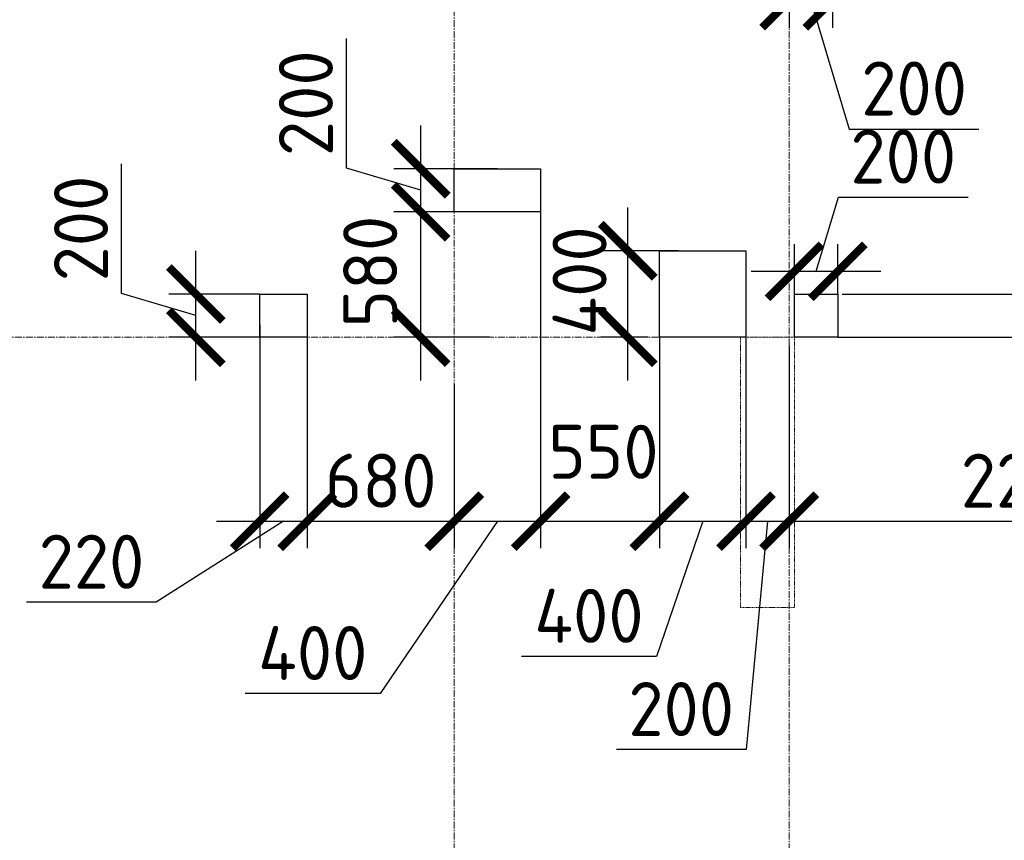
# Model space of a CAD drawing. Header units: millimetres. Extents: x 448962 to 1440104, y -326645 to -197113.
# Tile 40 of 256: x 536743 to 541299, y -267999 to -264202. Entities that reach past the tile are written whole.
import ezdxf

# ---------------------------------------------------------------- set-up
doc = ezdxf.new("R2010")
doc.units = ezdxf.units.MM
for name, pattern in [('01 Штриховая _4 мм_', [6, 3.5, -2.5]), ('______5', [1100, 800, -100, 100, -100]), ('осевая', [50.8, 31.75, -6.35, 6.35, -6.35])]:
    doc.linetypes.add(name, pattern=pattern)
for name, color, linetype, lineweight in [('ВК__отв в полу 1-2 эт', 6, 'Continuous', 25), ('Оси', 40, '______5', 18), ('РАЗМЕРЫ', 1, 'Continuous', 9), ('СТЕНЫ', 3, 'Continuous', 30)]:
    doc.layers.add(name, color=color, linetype=linetype, lineweight=lineweight)
doc.styles.add('GOST-2.304_Type-B', font='GOST_Common.ttf')
doc.styles.add('ГОСТ', font='GOST_Common.ttf')
doc.dimstyles.new('СПДС', dxfattribs={"dimscale": 100, "dimtxt": 2.5, "dimasz": 2.5, "dimexe": 1.25, "dimexo": 0, "dimtad": 1, "dimdec": 0, "dimtxsty": 'GOST-2.304_Type-B', "dimblk": 'ARCHTICK', "dimcen": 2.5, "dimdle": 2, "dimadec": 0, "dimazin": 2, "dimtfac": 0.75, "dimtdec": 0, "dimtmove": 1, "dimatfit": 3, "dimfxl": 1, "dimtolj": 1, "dimarcsym": 1})

# ---------------------------------------------------------------- blocks, each defined once
blk = doc.blocks.new('_ArchTick')
at = {"color": 0, "linetype": 'ByBlock', "const_width": 0.15}
blk.add_lwpolyline([(-0.5, -0.5), (0.5, 0.5)], dxfattribs=at)
blk = doc.blocks.new('*D128')
at = {"layer": 'DEFPOINTS', "color": 0, "transparency": 16777216}
for p in [(537557.8, -265471.3), (537853.3, -265471.3), (537921.4, -265671.3)]:
    blk.add_point(p, dxfattribs=at)
at = {"layer": 'РАЗМЕРЫ', "color": 0, "lineweight": -2, "transparency": 16777216}
for p, q in [((537214.1, -265468.2), (537214.1, -264868.2)), ((537557.8, -265871.3), (537557.8, -265271.3)), ((537557.8, -265571.3), (537214.1, -265468.2)), ((537853.3, -265471.3), (537432.8, -265471.3)), ((537921.4, -265671.3), (537432.8, -265671.3))]:
    blk.add_line(p, q, dxfattribs=at)
at = {"layer": 'РАЗМЕРЫ', "color": 0, "lineweight": -2, "transparency": 16777216, "xscale": 250, "yscale": 250, "zscale": 250}
for p, rotation in [((537557.8, -265471.3), 90), ((537557.8, -265671.3), 270)]:
    blk.add_blockref('_ArchTick', p, dxfattribs=dict(at, rotation=rotation))
at = {"layer": 'РАЗМЕРЫ', "color": 0, "lineweight": 0, "transparency": 16777216, "insert": (537026.6, -265168.2), "char_height": 250, "attachment_point": 5, "rotation": 90, "style": 'GOST-2.304_Type-B'}
blk.add_mtext('\\A1;200', dxfattribs=at)
blk = doc.blocks.new('*D129')
at = {"layer": 'DEFPOINTS', "color": 0, "transparency": 16777216}
for p in [(537853.3, -265614.2), (538073.3, -265571.3), (538073.3, -266522.6)]:
    blk.add_point(p, dxfattribs=at)
at = {"layer": 'РАЗМЕРЫ', "color": 0, "lineweight": -2, "transparency": 16777216}
for p, q in [((537853.3, -265614.2), (537853.3, -266647.6)), ((538073.3, -265571.3), (538073.3, -266647.6)), ((537963.3, -266522.6), (537374.9, -266897.6)), ((537653.3, -266522.6), (538273.3, -266522.6)), ((537374.9, -266897.6), (536774.9, -266897.6))]:
    blk.add_line(p, q, dxfattribs=at)
at = {"layer": 'РАЗМЕРЫ', "color": 0, "lineweight": -2, "transparency": 16777216, "xscale": 250, "yscale": 250, "zscale": 250, "rotation": 180}
blk.add_blockref('_ArchTick', (537853.3, -266522.6), dxfattribs=at)
at = {"layer": 'РАЗМЕРЫ', "color": 0, "lineweight": -2, "transparency": 16777216, "xscale": 250, "yscale": 250, "zscale": 250}
blk.add_blockref('_ArchTick', (538073.3, -266522.6), dxfattribs=at)
at = {"layer": 'РАЗМЕРЫ', "color": 0, "lineweight": 0, "transparency": 16777216, "insert": (537074.9, -266710.1), "char_height": 250, "attachment_point": 5, "style": 'GOST-2.304_Type-B'}
blk.add_mtext('\\A1;220', dxfattribs=at)
blk = doc.blocks.new('*D130')
at = {"layer": 'DEFPOINTS', "color": 0, "transparency": 16777216}
for p in [(538073.3, -265571.3), (538753.4, -265888.7), (538753.4, -266522.6)]:
    blk.add_point(p, dxfattribs=at)
at = {"layer": 'РАЗМЕРЫ', "color": 0, "lineweight": -2, "transparency": 16777216}
for p, q in [((538073.3, -265571.3), (538073.3, -266647.6)), ((538753.4, -265888.7), (538753.4, -266647.6)), ((537873.3, -266522.6), (538953.4, -266522.6))]:
    blk.add_line(p, q, dxfattribs=at)
at = {"layer": 'РАЗМЕРЫ', "color": 0, "lineweight": -2, "transparency": 16777216, "xscale": 250, "yscale": 250, "zscale": 250, "rotation": 180}
blk.add_blockref('_ArchTick', (538073.3, -266522.6), dxfattribs=at)
at = {"layer": 'РАЗМЕРЫ', "color": 0, "lineweight": -2, "transparency": 16777216, "xscale": 250, "yscale": 250, "zscale": 250}
blk.add_blockref('_ArchTick', (538753.4, -266522.6), dxfattribs=at)
at = {"layer": 'РАЗМЕРЫ', "color": 0, "lineweight": 0, "transparency": 16777216, "insert": (538413.4, -266335.1), "char_height": 250, "attachment_point": 5, "style": 'GOST-2.304_Type-B'}
blk.add_mtext('\\A1;680', dxfattribs=at)
blk = doc.blocks.new('*D131')
at = {"layer": 'DEFPOINTS', "color": 0, "transparency": 16777216}
for p in [(539153.3, -264991.3), (538753.4, -265888.7), (539153.3, -266522.6)]:
    blk.add_point(p, dxfattribs=at)
at = {"layer": 'РАЗМЕРЫ', "color": 0, "lineweight": -2, "transparency": 16777216}
for p, q in [((539153.3, -264991.3), (539153.3, -266647.6)), ((538753.4, -265888.7), (538753.4, -266647.6)), ((538953.4, -266522.6), (538411.3, -267320.1)), ((538553.4, -266522.6), (539353.3, -266522.6)), ((538411.3, -267320.1), (537786.3, -267320.1))]:
    blk.add_line(p, q, dxfattribs=at)
at = {"layer": 'РАЗМЕРЫ', "color": 0, "lineweight": -2, "transparency": 16777216, "xscale": 250, "yscale": 250, "zscale": 250, "rotation": 180}
blk.add_blockref('_ArchTick', (538753.4, -266522.6), dxfattribs=at)
at = {"layer": 'РАЗМЕРЫ', "color": 0, "lineweight": -2, "transparency": 16777216, "xscale": 250, "yscale": 250, "zscale": 250}
blk.add_blockref('_ArchTick', (539153.3, -266522.6), dxfattribs=at)
at = {"layer": 'РАЗМЕРЫ', "color": 0, "lineweight": 0, "transparency": 16777216, "insert": (538098.8, -267132.6), "char_height": 250, "attachment_point": 5, "style": 'GOST-2.304_Type-B'}
blk.add_mtext('\\A1;400', dxfattribs=at)
blk = doc.blocks.new('*D132')
at = {"layer": 'DEFPOINTS', "color": 0, "transparency": 16777216}
for p in [(539153.3, -264991.3), (539703.4, -265671.3), (539703.4, -266522.6)]:
    blk.add_point(p, dxfattribs=at)
at = {"layer": 'РАЗМЕРЫ', "color": 0, "lineweight": -2, "transparency": 16777216}
for p, q in [((539153.3, -264991.3), (539153.3, -266647.6)), ((539703.4, -265671.3), (539703.4, -266647.6)), ((538953.3, -266522.6), (539903.4, -266522.6))]:
    blk.add_line(p, q, dxfattribs=at)
at = {"layer": 'РАЗМЕРЫ', "color": 0, "lineweight": -2, "transparency": 16777216, "xscale": 250, "yscale": 250, "zscale": 250, "rotation": 180}
blk.add_blockref('_ArchTick', (539153.3, -266522.6), dxfattribs=at)
at = {"layer": 'РАЗМЕРЫ', "color": 0, "lineweight": -2, "transparency": 16777216, "xscale": 250, "yscale": 250, "zscale": 250}
blk.add_blockref('_ArchTick', (539703.4, -266522.6), dxfattribs=at)
at = {"layer": 'РАЗМЕРЫ', "color": 0, "lineweight": 0, "transparency": 16777216, "insert": (539443.9, -266201.3), "char_height": 250, "attachment_point": 5, "style": 'GOST-2.304_Type-B'}
blk.add_mtext('\\A1;550', dxfattribs=at)
blk = doc.blocks.new('*D133')
at = {"layer": 'DEFPOINTS', "color": 0, "transparency": 16777216}
for p in [(539703.4, -265671.3), (540103.4, -265671.3), (540103.4, -266522.6)]:
    blk.add_point(p, dxfattribs=at)
at = {"layer": 'РАЗМЕРЫ', "color": 0, "lineweight": -2, "transparency": 16777216}
for p, q in [((539703.4, -265671.3), (539703.4, -266647.6)), ((540103.4, -265671.3), (540103.4, -266647.6)), ((539503.4, -266522.6), (540303.4, -266522.6)), ((539903.4, -266522.6), (539689.4, -267147.9)), ((539689.4, -267147.9), (539064.4, -267147.9))]:
    blk.add_line(p, q, dxfattribs=at)
at = {"layer": 'РАЗМЕРЫ', "color": 0, "lineweight": -2, "transparency": 16777216, "xscale": 250, "yscale": 250, "zscale": 250, "rotation": 180}
blk.add_blockref('_ArchTick', (539703.4, -266522.6), dxfattribs=at)
at = {"layer": 'РАЗМЕРЫ', "color": 0, "lineweight": -2, "transparency": 16777216, "xscale": 250, "yscale": 250, "zscale": 250}
blk.add_blockref('_ArchTick', (540103.4, -266522.6), dxfattribs=at)
at = {"layer": 'РАЗМЕРЫ', "color": 0, "lineweight": 0, "transparency": 16777216, "insert": (539376.9, -266960.4), "char_height": 250, "attachment_point": 5, "style": 'GOST-2.304_Type-B'}
blk.add_mtext('\\A1;400', dxfattribs=at)
blk = doc.blocks.new('*D134')
at = {"layer": 'DEFPOINTS', "color": 0, "transparency": 16777216}
for p in [(540103.4, -265671.3), (540303.4, -265757.7), (540303.4, -266522.6)]:
    blk.add_point(p, dxfattribs=at)
at = {"layer": 'РАЗМЕРЫ', "color": 0, "lineweight": -2, "transparency": 16777216}
for p, q in [((540103.4, -265671.3), (540103.4, -266647.6)), ((540303.4, -265757.7), (540303.4, -266647.6)), ((539903.4, -266522.6), (540503.4, -266522.6)), ((540203.4, -266522.6), (540103.9, -267579.3)), ((540103.9, -267579.3), (539503.9, -267579.3))]:
    blk.add_line(p, q, dxfattribs=at)
at = {"layer": 'РАЗМЕРЫ', "color": 0, "lineweight": -2, "transparency": 16777216, "xscale": 250, "yscale": 250, "zscale": 250, "rotation": 180}
blk.add_blockref('_ArchTick', (540103.4, -266522.6), dxfattribs=at)
at = {"layer": 'РАЗМЕРЫ', "color": 0, "lineweight": -2, "transparency": 16777216, "xscale": 250, "yscale": 250, "zscale": 250}
blk.add_blockref('_ArchTick', (540303.4, -266522.6), dxfattribs=at)
at = {"layer": 'РАЗМЕРЫ', "color": 0, "lineweight": 0, "transparency": 16777216, "insert": (539803.9, -267391.8), "char_height": 250, "attachment_point": 5, "style": 'GOST-2.304_Type-B'}
blk.add_mtext('\\A1;200', dxfattribs=at)
blk = doc.blocks.new('*D135')
at = {"layer": 'DEFPOINTS', "color": 0, "transparency": 16777216}
for p in [(540303.4, -265711.4), (542553.3, -265715.2), (542553.3, -266522.6)]:
    blk.add_point(p, dxfattribs=at)
at = {"layer": 'РАЗМЕРЫ', "color": 0, "lineweight": -2, "transparency": 16777216}
for p, q in [((540303.4, -265711.4), (540303.4, -266647.6)), ((542553.3, -265715.2), (542553.3, -266647.6)), ((540103.4, -266522.6), (542753.3, -266522.6))]:
    blk.add_line(p, q, dxfattribs=at)
at = {"layer": 'РАЗМЕРЫ', "color": 0, "lineweight": -2, "transparency": 16777216, "xscale": 250, "yscale": 250, "zscale": 250, "rotation": 180}
blk.add_blockref('_ArchTick', (540303.4, -266522.6), dxfattribs=at)
at = {"layer": 'РАЗМЕРЫ', "color": 0, "lineweight": -2, "transparency": 16777216, "xscale": 250, "yscale": 250, "zscale": 250}
blk.add_blockref('_ArchTick', (542553.3, -266522.6), dxfattribs=at)
at = {"layer": 'РАЗМЕРЫ', "color": 0, "lineweight": 0, "transparency": 16777216, "insert": (541428.4, -266335.1), "char_height": 250, "attachment_point": 5, "style": 'GOST-2.304_Type-B'}
blk.add_mtext('\\A1;2250', dxfattribs=at)
blk = doc.blocks.new('*D137')
at = {"layer": 'DEFPOINTS', "color": 0, "transparency": 16777216}
for p in [(538598.4, -265091.3), (538916.2, -265091.3), (538916.2, -265671.3)]:
    blk.add_point(p, dxfattribs=at)
at = {"layer": 'РАЗМЕРЫ', "color": 0, "lineweight": -2, "transparency": 16777216}
for p, q in [((538598.4, -265871.3), (538598.4, -264891.3)), ((538916.2, -265091.3), (538473.4, -265091.3)), ((538916.2, -265671.3), (538473.4, -265671.3))]:
    blk.add_line(p, q, dxfattribs=at)
at = {"layer": 'РАЗМЕРЫ', "color": 0, "lineweight": -2, "transparency": 16777216, "xscale": 250, "yscale": 250, "zscale": 250}
for p, rotation in [((538598.4, -265091.3), 90), ((538598.4, -265671.3), 270)]:
    blk.add_blockref('_ArchTick', p, dxfattribs=dict(at, rotation=rotation))
at = {"layer": 'РАЗМЕРЫ', "color": 0, "lineweight": 0, "transparency": 16777216, "insert": (538364.8, -265367.5), "char_height": 250, "attachment_point": 5, "rotation": 90, "style": 'GOST-2.304_Type-B'}
blk.add_mtext('\\A1;580', dxfattribs=at)
blk = doc.blocks.new('*D138')
at = {"layer": 'DEFPOINTS', "color": 0, "transparency": 16777216}
for p in [(538598.4, -264891.3), (538953.3, -264891.3), (538953.3, -265091.3)]:
    blk.add_point(p, dxfattribs=at)
at = {"layer": 'РАЗМЕРЫ', "color": 0, "lineweight": -2, "transparency": 16777216}
for p, q in [((538254.7, -264888.2), (538254.7, -264288.2)), ((538598.4, -265291.3), (538598.4, -264691.3)), ((538598.4, -264991.3), (538254.7, -264888.2)), ((538953.3, -264891.3), (538473.4, -264891.3)), ((538953.3, -265091.3), (538473.4, -265091.3))]:
    blk.add_line(p, q, dxfattribs=at)
at = {"layer": 'РАЗМЕРЫ', "color": 0, "lineweight": -2, "transparency": 16777216, "xscale": 250, "yscale": 250, "zscale": 250}
for p, rotation in [((538598.4, -264891.3), 90), ((538598.4, -265091.3), 270)]:
    blk.add_blockref('_ArchTick', p, dxfattribs=dict(at, rotation=rotation))
at = {"layer": 'РАЗМЕРЫ', "color": 0, "lineweight": 0, "transparency": 16777216, "insert": (538067.2, -264588.2), "char_height": 250, "attachment_point": 5, "rotation": 90, "style": 'GOST-2.304_Type-B'}
blk.add_mtext('\\A1;200', dxfattribs=at)
blk = doc.blocks.new('*D139')
at = {"layer": 'DEFPOINTS', "color": 0, "transparency": 16777216}
for p in [(539556.6, -265271.3), (539789.1, -265271.3), (539650.9, -265671.3)]:
    blk.add_point(p, dxfattribs=at)
at = {"layer": 'РАЗМЕРЫ', "color": 0, "lineweight": -2, "transparency": 16777216}
for p, q in [((539556.6, -265871.3), (539556.6, -265071.3)), ((539789.1, -265271.3), (539431.6, -265271.3)), ((539650.9, -265671.3), (539431.6, -265671.3))]:
    blk.add_line(p, q, dxfattribs=at)
at = {"layer": 'РАЗМЕРЫ', "color": 0, "lineweight": -2, "transparency": 16777216, "xscale": 250, "yscale": 250, "zscale": 250}
for p, rotation in [((539556.6, -265271.3), 90), ((539556.6, -265671.3), 270)]:
    blk.add_blockref('_ArchTick', p, dxfattribs=dict(at, rotation=rotation))
at = {"layer": 'РАЗМЕРЫ', "color": 0, "lineweight": 0, "transparency": 16777216, "insert": (539333.6, -265410.7), "char_height": 250, "attachment_point": 5, "rotation": 90, "style": 'GOST-2.304_Type-B'}
blk.add_mtext('\\A1;400', dxfattribs=at)
blk = doc.blocks.new('оси плит')
at = {"layer": 'Оси', "color": 16, "linetype": 'осевая', "lineweight": 0, "transparency": 33554687}
for p, q in [((543092.3, -202894.1), (543092.3, -231285.8)), ((544642.3, -202894.1), (544642.3, -231285.8)), ((519570.9, -220617.4), (573160.2, -220617.4))]:
    blk.add_line(p, q, dxfattribs=at)
blk = doc.blocks.new('стены  тп')
at = {"layer": 'СТЕНЫ', "color": 251, "linetype": '01 Штриховая _4 мм_', "lineweight": 0, "true_color": 0x636466}
for p, q in [((564137.1, -332125.7, 3100), (563887.1, -332125.7, 3100)), ((563887.1, -332125.7, 3100), (563887.1, -332245.7, 3100)), ((564137.1, -332305.7, 3100), (564137.1, -332125.7, 3100)), ((563887.1, -332245.7, 3100), (563887.1, -333375.7, 3100)), ((564137.1, -332425.7, 3100), (564137.1, -332305.7, 3100)), ((564137.1, -333375.7, 3100), (564137.1, -332425.7, 3100)), ((563887.1, -333375.7, 3100), (564112.3, -333375.7, 3100)), ((564112.3, -333375.7, 3100), (564137.1, -333375.7, 3100))]:
    blk.add_line(p, q, dxfattribs=at)
blk = doc.blocks.new('отверстия новые')
at = {"layer": 'ВК__отв в полу 1-2 эт', "color": 5, "lineweight": 30}
for points in [[(695644, -406259.8), (695644, -406459.8), (695244, -406459.8), (695244, -406259.8)], [(695644, -406259.8), (695644, -406459.8), (695244, -406459.8), (695244, -406259.8)], [(696594.1, -407039.8), (696194.1, -407039.8), (696194.1, -406639.8), (696594.1, -406639.8)], [(696594.1, -407039.8), (696194.1, -407039.8), (696194.1, -406639.8), (696594.1, -406639.8)], [(694564, -407039.8), (694344, -407039.8), (694344, -406839.8), (694564, -406839.8)], [(694564, -407039.8), (694344, -407039.8), (694344, -406839.8), (694564, -406839.8)], [(697018.8, -407039.8), (696818.8, -407039.8), (696818.8, -406839.8), (697018.8, -406839.8)], [(697018.8, -407039.8), (696818.8, -407039.8), (696818.8, -406839.8), (697018.8, -406839.8)]]:
    blk.add_lwpolyline(points, close=True, dxfattribs=at)
blk = doc.blocks.new('*D1041')
at = {"layer": 'DEFPOINTS', "color": 0, "transparency": 16777216}
for p in [(540503.4, -263571.3), (540303.4, -263757.6), (540503.4, -264114)]:
    blk.add_point(p, dxfattribs=at)
at = {"layer": 'РАЗМЕРЫ', "color": 0, "lineweight": -2, "transparency": 16777216}
for p, q in [((540503.4, -263571.3), (540503.4, -264239)), ((540303.4, -263757.6), (540303.4, -264239)), ((540103.4, -264114), (540703.4, -264114)), ((540403.4, -264114), (540581.6, -264707.7)), ((540581.6, -264707.7), (541181.6, -264707.7))]:
    blk.add_line(p, q, dxfattribs=at)
at = {"layer": 'РАЗМЕРЫ', "color": 0, "lineweight": -2, "transparency": 16777216, "xscale": 250, "yscale": 250, "zscale": 250, "rotation": 180}
blk.add_blockref('_ArchTick', (540303.4, -264114), dxfattribs=at)
at = {"layer": 'РАЗМЕРЫ', "color": 0, "lineweight": -2, "transparency": 16777216, "xscale": 250, "yscale": 250, "zscale": 250}
blk.add_blockref('_ArchTick', (540503.4, -264114), dxfattribs=at)
at = {"layer": 'РАЗМЕРЫ', "color": 0, "lineweight": 0, "transparency": 16777216, "insert": (540881.6, -264520.2), "char_height": 250, "attachment_point": 5, "style": 'GOST-2.304_Type-B'}
blk.add_mtext('\\A1;200', dxfattribs=at)
blk = doc.blocks.new('*D1150')
at = {"layer": 'DEFPOINTS', "color": 0, "transparency": 16777216}
for p in [(540528.2, -265366.2), (540328.2, -265471.3), (540528.2, -265471.3)]:
    blk.add_point(p, dxfattribs=at)
at = {"layer": 'РАЗМЕРЫ', "color": 0, "lineweight": -2, "transparency": 16777216}
for p, q in [((540428.2, -265366.2), (540531.3, -265022.4)), ((540531.3, -265022.4), (541131.3, -265022.4)), ((540328.2, -265471.3), (540328.2, -265241.2)), ((540528.2, -265471.3), (540528.2, -265241.2)), ((540128.2, -265366.2), (540728.2, -265366.2))]:
    blk.add_line(p, q, dxfattribs=at)
at = {"layer": 'РАЗМЕРЫ', "color": 0, "lineweight": -2, "transparency": 16777216, "xscale": 250, "yscale": 250, "zscale": 250, "rotation": 180}
blk.add_blockref('_ArchTick', (540328.2, -265366.2), dxfattribs=at)
at = {"layer": 'РАЗМЕРЫ', "color": 0, "lineweight": -2, "transparency": 16777216, "xscale": 250, "yscale": 250, "zscale": 250}
blk.add_blockref('_ArchTick', (540528.2, -265366.2), dxfattribs=at)
at = {"layer": 'РАЗМЕРЫ', "color": 0, "lineweight": 0, "transparency": 16777216, "insert": (540831.3, -264834.9), "char_height": 250, "attachment_point": 5, "style": 'GOST-2.304_Type-B'}
blk.add_mtext('\\A1;200', dxfattribs=at)
blk = doc.blocks.new('*D1151')
at = {"layer": 'DEFPOINTS', "color": 0, "transparency": 16777216}
for p in [(540548.2, -265471.3), (540528.2, -265671.3), (541522.5, -265671.3)]:
    blk.add_point(p, dxfattribs=at)
at = {"layer": 'РАЗМЕРЫ', "color": 0, "lineweight": -2, "transparency": 16777216}
for p, q in [((542116.3, -265393.2), (542116.3, -264793.2)), ((541522.5, -265271.3), (541522.5, -265871.3)), ((541522.5, -265571.3), (542116.3, -265393.2)), ((540548.2, -265471.3), (541647.5, -265471.3)), ((540528.2, -265671.3), (541647.5, -265671.3))]:
    blk.add_line(p, q, dxfattribs=at)
at = {"layer": 'РАЗМЕРЫ', "color": 0, "lineweight": -2, "transparency": 16777216, "xscale": 250, "yscale": 250, "zscale": 250}
for p, rotation in [((541522.5, -265471.3), 90), ((541522.5, -265671.3), 270)]:
    blk.add_blockref('_ArchTick', p, dxfattribs=dict(at, rotation=rotation))
at = {"layer": 'РАЗМЕРЫ', "color": 0, "lineweight": 0, "transparency": 16777216, "insert": (541928.8, -265093.2), "char_height": 250, "attachment_point": 5, "rotation": 90, "style": 'GOST-2.304_Type-B'}
blk.add_mtext('\\A1;200', dxfattribs=at)

msp = doc.modelspace()

# ---------------------------------------------------------------- block references
at = {"layer": 'РАЗМЕРЫ'}
for name, p in [('оси плит', (-4338.8, -45053.9)), ('стены  тп', (-23809, 66454.4, -3100)), ('отверстия новые', (-156490.7, 141368.5))]:
    msp.add_blockref(name, p, dxfattribs=at)

# ---------------------------------------------------------------- texts
note = msp.add_mtext_dynamic_manual_height_columns('\\pi1250;{\\H1.5152x;Общие указания :\\P}Настоящий подраздел разработан в составе рабочей документации на строительство объекта {\\H2.4344x; }"Строительство жилого комплекса со встроенными помещениями общественного-делового и коммерческого {\\H1.3552x; }назначения по адресу: г. Чита, ул. 1-я Коллективная. Жилой дом со встроенными помещениями {\\H1.71569x; }общественно-делового и коммерческого назначения на первом этаже здания и встроенно-пристроенным {\\H1.59543x; }поликлиническим учреждением (поз. 2.2-2.3){\\H1.73486x; }\\P1.^I" Решения рабочей Документации разработаны на основании:{\\H1.67588x; }\\Pзадания на проектирование, выданного заказчиком;{\\H1.60804x; }\\P-^Iрешений стадии "Проектная Документация (проект №24-04-КР.2)"{\\H1.73065x; }\\Pразработанных ООО "Комплексная проектно-сопроводительная компания", утвержденных {\\H1.67728x; }заказчиком;{\\H1.60757x; }\\PВ соответствии с требованиями нормативных документов:{\\H1.63081x; }\\P-^IФЗ №184 "О техническом регулировании";{\\H1.62306x; }\\P-^IФЗ №123 "Технический регламент о требованиях пожарной безопасности";{\\H1.62565x; }\\P-^IСП 20.13330.2016 "Нагрузки и воздействия",{\\H1.62478x; }\\P-^IСП 63.13330.2018 "Бетонные и железобетонные конструкции. Основные положения".{\\H1.62507x; }\\P-^IСП 22.13330.2016 "Основания зданий и сооружений";{\\H1.62498x; }\\P-^IСП 45.13330.2017 "Земляные сооружения, основания и фундаменты".{\\H1.62501x; }\\P2.^IПри работах по устройству монолитных конструкций руководствоваться СП 70.13330.2012 {\\H1.625x; }"Несущие и ограждающие конструкции".{\\H1.625x; }\\P3.^IЗа относительную отметку 0,000 принята отметка чистого пола первого этажа, {\\H1.625x; }соответствующая абсолютной отметке 648,00 в Балтийской системе высот.{\\H1.625x; }\\P4.^IПеречень видов работ, Зля которых необходимо составлять акты освидетельствования {\\H1.625x; }скрытых работ: {\\H1.625x; }\\PБетонные и железобетонные конструкции монолитные:{\\H1.625x; }\\Pармирование; защитные слои,- анкеровка арматуры; установка закладных деталей.{\\H1.625x; }\\PМонтаж сборных железобетонных и бетонных конструкций:{\\H1.625x; }\\Pсварка и антикоррозионное покрыт при отсутствии актов освиветельствования превшествующих {\\H1.625x; }скрытых работ во всех случаях.{\\H1.625x; }\\P1. Железобетонные конструкции разработаны в соответствии СП 22.13330.2016 "Основания зданий и {\\H1.62576x; }сооружений", СП 63.13330.2018 "Бетонные и железобетонные конструкции. Общие положения".{\\H1.62541x; }\\P2. Несущие конструкции здания рассчитаны и запроектированы для данных геологических условий. {\\H1.62486x; }\\P3. Арматура класса А240 и А500С по ГОСТ Р 34028-2016, материал монолитных конструкций ниже {\\H1.62505x; }нуля - бетон тяжелый класса В25 по ГОСТ 26633-2015.{\\H1.62498x; }\\P4. Работы по бетонированию монолитных конструкций вести в соответствии со СП 70.13330.2012 {\\H1.62501x; }"Несущие и ограждающие конструкции".{\\H1.625x; }\\P5. Все строительно-монтажные работы необходимо выполнять в соответствии со СНиП 12-03-2001 {\\H1.625x; }"Безопасность труда в строительстве. Часть 1. Общие требования.", Безопасность труда в строительстве. {\\H1.625x; }Часть 2. Строительное производство". Строительство здания должно производиться в соответствии с {\\H1.625x; }проектом производства работ (ППР).{\\H1.725x; }\\PПри отсутствии ППР производство строительно-монтажных работ запрещается.{\\H1.67917x; }\\P6. Бетон конструкции должны удовлетворять требованиям ГОСТ 26633-2015, ГОСТ 25192-2012.{\\H1.60694x; }\\P7. Бетон следует укладывать в бетонные конструкции горизонтальными слоями одинаковой {\\H1.63102x; }толщины без разрывов, с последовательным направлением укладки в одну сторону во всех слоях.{\\H1.62299x; }\\P8. В начальный период твердения бетон необходимо защищать от попадания атмосферных осадков {\\H1.62567x; }или потерь влаги.{\\H1.62478x; }\\P9. При перерывах в бетонировании устраивать рабочие швы бетонирования. Места рабочих швов {\\H1.62507x; }бетонирования разработать в ППР и согласовать с авторским надзором. С поверхности рабочих швов {\\H1.62498x; }удалить цементную плёнку металлическими щётками с последующей поливкой водой. В рабочем шве {\\H1.62501x; }устанавливать вертикальные сетки из проволоки ячейкой 50x50мм. Поверхность рабочих швов должна быть {\\H1.625x; }перпендикулярна поверхности плиты. {\\H1.625x; }\\P10. Арматурные изделия изготавливать в соответствии с ГОСТ Р 57997-2017, ГОСТ 5264-80, ГОСТ {\\H1.625x; }14098-2014.{\\H1.625x; }\\P11. Плоские сетки и каркасы изготавливать с помощью контактной точечной сварки (кроме {\\H1.725x; }оговоренных случаев).{\\H1.77917x; }\\P12. Расчётные сопротивления сборных соединений и материалы для сборки принимать по табл. Г1, Г2 {\\H1.66111x; }СП 52-101-2003.{\\H1.61296x; }\\P13. Стыки арматурных стержней должны иметь длину перепуска (нахлёстка) не менее указанной в {\\H1.72901x; }проекте. В неоговоренных случаях длину стыка рабочей арматуры внахлёстку без сварки принимать по {\\H1.67783x; }п.8.3.27 СП 52-101-2003. {\\H1.60739x; }\\P14. Толщина защитного слоя бетона для рабочей арматуры должна соответствовать значениям, {\\H1.63087x; }указанным в проекте. {\\H1.62304x; }\\PВ неоговоренных случаях принимать не менее 25мм.{\\H1.62565x; }\\P{\\H1.62478x; }', width=16929.188, gutter_width=1000, heights=[39809.3, 0], dxfattribs=dict(insert=(470783.2, -245157.9), char_height=250, attachment_point=1, style='ГОСТ'))
for column, words in zip(note.columns.linked_columns, ['\\pi1250;15. Уход за свежеуложенным бетоном начинать сразу после укладки бетонной смеси и осуществлять до достижения прочности бетона не менее 70% от проектной.{\\H1.83409x; }\\P16. Распалубку плит  осуществлять по достижении прочности бетона не менее 80% от проектной.{\\H1.55672x; }\\P17. Два крайних арматурных стержня, расположенных по контуру плиты, привязать ко всем {\\H1.64842x; }стержням в местах пересечений.{\\H1.61719x; }\\P18. В процессе производства работ предусмотреть мероприятия по противопожарной защите и {\\H1.6276x; }контролю за выполнением правил пожарной безопасности на всех этапах строительства.{\\H1.62413x; }\\P19. Все работы Выполнять по проекту производства работ (ППР), согласованному с организациями, {\\H1.72529x; }ответственными за эксплуатацию существующих инженерных сетей и дорог на существующей площадке.{\\H1.67907x; }\\P20. Проект рассчитан на производство работ в период положительных температур. В случае {\\H1.60698x; }выполнения работ при отрицательных температурах необходимо выполнять требования СНиП часть 3 по {\\H1.63101x; }производству работ и ППР.{\\H1.623x; }\\P21. При минимальной температуре воздуха до минус 15°С допускается:{\\H1.62567x; }\\P - выдерживание бетона в конструкции методом термоса, при предварительном разогреве бетонной {\\H1.62478x; }смеси, {\\H1.62507x; }\\P -форсированный электроразогрев бетона в конструкции с повторным уплотнением.{\\H1.62498x; }\\PПри минимальной температуре воздуха до минус 25°С допускается:{\\H1.62501x; }\\P -обогрев бетона в греющей опалубке с помощью низкотемпературных электронагревателей,{\\H1.625x; }\\P -электродный сквозной прогреб бетона,{\\H1.625x; }\\P -электрообогрев с помощью греющего провода.{\\H1.625x; }']):
    column.text = words

# ---------------------------------------------------------------- dimensions: what is measured, and where the dimension line sits
at = {"layer": 'РАЗМЕРЫ', "color": 1, "lineweight": 0}
for base, p1, p2, picture, middle in [((540503.4, -264114), (540303.4, -263757.6), (540503.4, -263571.3), '*D1041', (540644.1, -264520.2)), ((540528.2, -265366.2), (540328.2, -265471.3), (540528.2, -265471.3), '*D1150', (540593.8, -264834.9))]:
    dim = msp.add_linear_dim(base=base, p1=p1, p2=p2, dimstyle='СПДС', dxfattribs=at)
    dim.commit()
    dim.dimension.update_dxf_attribs({"geometry": picture, "text_midpoint": middle})
for base, p1, p2, picture, middle in [((538598.4, -264891.3), (538953.3, -265091.3), (538953.3, -264891.3), '*D138', (538067.2, -264825.7)), ((537557.8, -265471.3), (537921.4, -265671.3), (537853.3, -265471.3), '*D128', (537026.6, -265405.7))]:
    dim = msp.add_linear_dim(base=base, p1=p1, p2=p2, angle=90, dimstyle='СПДС', override={"dimrnd": 5}, dxfattribs=at)
    dim.commit()
    dim.dimension.update_dxf_attribs({"geometry": picture, "text_midpoint": middle})
dim = msp.add_linear_dim(base=(541522.5, -265671.3), p1=(540548.2, -265471.3), p2=(540528.2, -265671.3), angle=90, dimstyle='СПДС', dxfattribs=at)
dim.commit()
dim.dimension.update_dxf_attribs({"geometry": '*D1151', "text_midpoint": (541928.8, -265330.7)})
for base, p1, p2, picture, middle in [((538598.4, -265091.3), (538916.2, -265671.3), (538916.2, -265091.3), '*D137', (538552.3, -265367.5)), ((539556.6, -265271.3), (539650.9, -265671.3), (539789.1, -265271.3), '*D139', (539521.1, -265410.7))]:
    dim = msp.add_linear_dim(base=base, p1=p1, p2=p2, angle=90, dimstyle='СПДС', override={"dimrnd": 5}, dxfattribs=at)
    dim.commit()
    dim.dimension.update_dxf_attribs({"geometry": picture, "text_midpoint": middle, "dimtype": 160})
for base, p1, p2, picture, middle in [((539153.3, -266522.6), (538753.4, -265888.7), (539153.3, -264991.3), '*D131', (538348.8, -267320.1)), ((539703.4, -266522.6), (539153.3, -264991.3), (539703.4, -265671.3), '*D132', (539443.9, -266388.8)), ((538073.3, -266522.6), (537853.3, -265614.2), (538073.3, -265571.3), '*D129', (537312.4, -266897.6)), ((540103.4, -266522.6), (539703.4, -265671.3), (540103.4, -265671.3), '*D133', (539626.9, -267147.9)), ((540303.4, -266522.6), (540103.4, -265671.3), (540303.4, -265757.7), '*D134', (540041.4, -267579.3))]:
    dim = msp.add_linear_dim(base=base, p1=p1, p2=p2, dimstyle='СПДС', override={"dimrnd": 5}, dxfattribs=at)
    dim.commit()
    dim.dimension.update_dxf_attribs({"geometry": picture, "text_midpoint": middle, "dimtype": 160})
for base, p1, p2, picture, middle in [((538753.4, -266522.6), (538073.3, -265571.3), (538753.4, -265888.7), '*D130', (538413.4, -266335.1)), ((542553.3, -266522.6), (540303.4, -265711.4), (542553.3, -265715.2), '*D135', (541428.4, -266335.1))]:
    dim = msp.add_linear_dim(base=base, p1=p1, p2=p2, dimstyle='СПДС', override={"dimrnd": 5}, dxfattribs=at)
    dim.commit()
    dim.dimension.update_dxf_attribs({"geometry": picture, "text_midpoint": middle})

doc.saveas('drawing.dxf')
